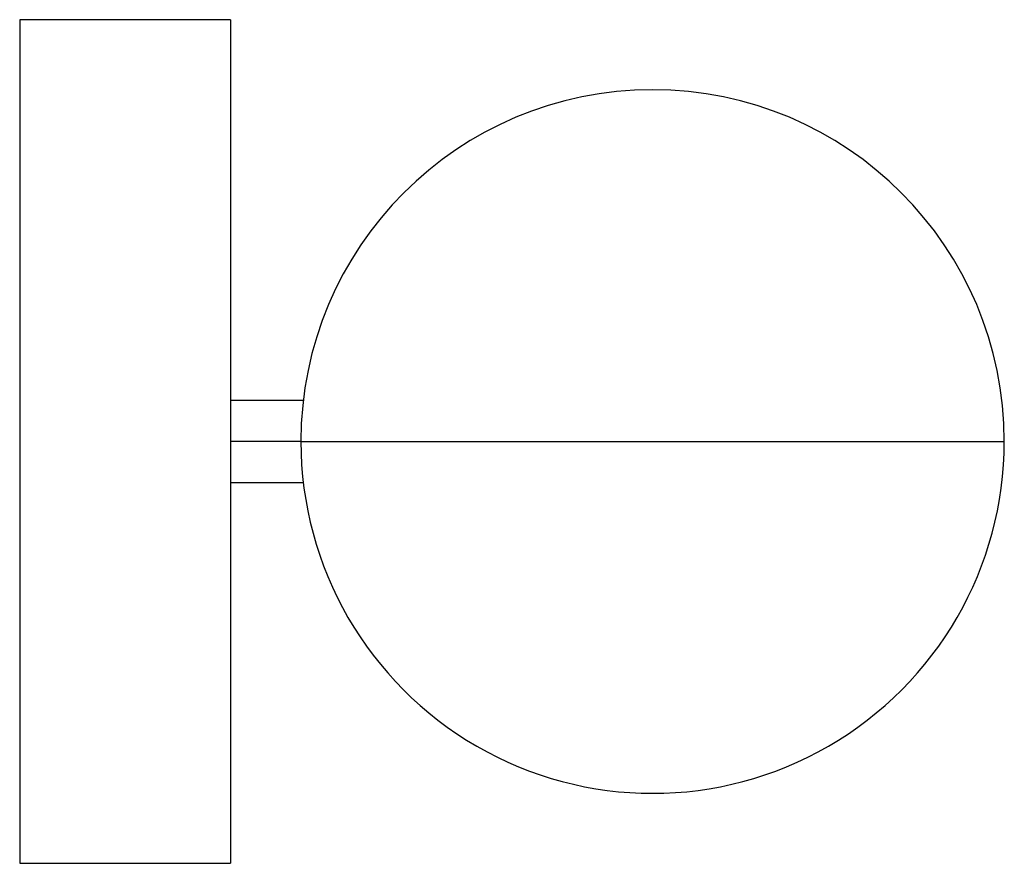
# Paper-space layout '_Inferior' of a CAD drawing. Header units: inches. Extents: x -3.54 to 1.97, y -2.36 to 2.36.
import ezdxf

# ---------------------------------------------------------------- set-up
doc = ezdxf.new("R2010")
doc.units = ezdxf.units.IN
doc.header["$MEASUREMENT"] = 0

psp = doc.layouts.new('_Inferior')

# ---------------------------------------------------------------- linework, layer by layer
at = {"color": 7, "linetype": 'Continuous', "lineweight": 25}
for p, q in [((-2.3622, 2.36), (-3.5422, 2.36)), ((-3.5422, 2.36), (-3.5422, -2.36)), ((-2.3622, 2.36), (-2.3622, -2.36)), ((-1.9511, 0.2303), (-2.3622, 0.2303)), ((-1.9648, 0), (-2.3622, 0)), ((-2.3622, -0.2303), (-1.9516, -0.2303)), ((-3.5422, -2.36), (-2.3622, -2.36))]:
    psp.add_line(p, q, dxfattribs=at)
for start, end in [(359.9998, 179.9995), (179.9995, 359.9998)]:
    psp.add_arc((0, 0), 1.9685, start, end, dxfattribs=at)
for points, knots in [([(-1.9685, 0), (-1.9685, 0), (-1.9717, 0), (-1.9607, 0), (-1.9342, 0), (-1.8867, 0), (-1.8216, 0), (-1.7388, 0), (-1.6394, 0), (-1.5241, 0), (-1.3942, 0), (-1.2508, 0), (-1.0954, 0), (-0.9294, 0), (-0.7545, 0), (-0.5723, 0), (-0.3847, 0), (-0.1933, 0), (-0.0644, 0), (0, 0)], [0, 0, 0, 0, 0.000059, 0.062555, 0.125051, 0.187548, 0.250044, 0.31254, 0.375037, 0.437533, 0.500029, 0.562526, 0.625022, 0.687518, 0.750015, 0.812511, 0.875007, 0.937504, 1, 1, 1, 1]), ([(0, 0), (0.0644, 0), (0.1933, 0), (0.3847, 0), (0.5723, 0), (0.7545, 0), (0.9294, 0), (1.0954, 0), (1.2508, 0), (1.3942, 0), (1.5241, 0), (1.6394, 0), (1.7389, 0), (1.8216, 0), (1.8868, 0), (1.9336, 0), (1.963, 0), (1.9667, 0), (1.9685, 0)], [0, 0, 0, 0, 0.062504, 0.125008, 0.187512, 0.250015, 0.312519, 0.375023, 0.437527, 0.500031, 0.562535, 0.625039, 0.687542, 0.750046, 0.81255, 0.875054, 0.937558, 1, 1, 1, 1])]:
    psp.add_open_spline(points, degree=3, knots=knots, dxfattribs=at)

doc.saveas('drawing.dxf')
